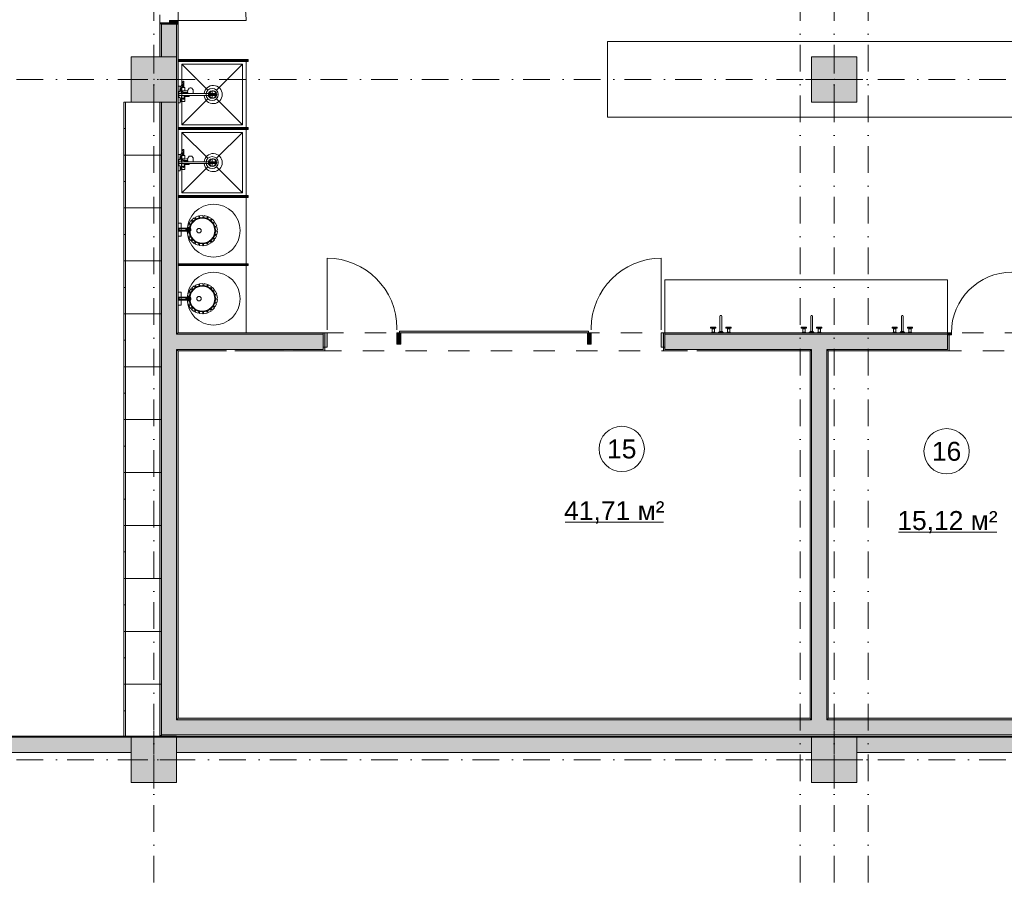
# Model space of a CAD drawing. Header units: millimetres. Extents: x -14761 to 157739, y -22400 to 107990.
# Tile 120 of 256: x 97224 to 110249, y 7408 to 18790. Entities that reach past the tile are written whole.
import ezdxf

# ---------------------------------------------------------------- set-up
doc = ezdxf.new("R2010")
doc.units = ezdxf.units.MM
doc.header["$MEASUREMENT"] = 0
doc.linetypes.add('Штриховая', pattern=[564.444447, 282.222223, -282.222223])
doc.linetypes.add('Штрихпунктирная', pattern=[670.277762, 352.777767, -176.388884, 0, -141.111112])
for name, color, linetype in [('Интерьер - конструкции мебели', 7, 'Continuous'), ('Интерьер - Мебель', 7, 'Continuous'), ('Интерьер - Оборудование', 7, 'Continuous'), ('Интерьер - Сантехника', 7, 'Continuous'), ('Конструктив - ГКЛ', 7, 'Continuous'), ('Конструктив - Колонны', 7, 'Continuous'), ('Конструктив - Навесные Стены', 7, 'Continuous'), ('Конструктив - Стены Блок 200 нов', 7, 'Continuous'), ('Конструктив - Стены Внутр сущ.', 7, 'Continuous'), ('Элемент Модели - Зона', 7, 'Continuous'), ('Элемент Модели - Оси', 7, 'Continuous')]:
    doc.layers.add(name, color=color, linetype=linetype)
doc.styles.add('СГЕНЕРИР_СТИЛЬ_1', font='txt')

msp = doc.modelspace()

# ---------------------------------------------------------------- hatches: boundary and pattern name
at = {"layer": 'Интерьер - Оборудование', "linetype": 'Continuous', "lineweight": 0, "true_color": 0x000000}
for points in [[(99320, 18262), (99320, 18238), (100220, 18238), (100220, 18262)], [(99320, 17362), (99320, 17338), (100220, 17338), (100220, 17362)], [(99320, 16462), (99320, 16438), (100220, 16438), (100220, 16462)], [(99320, 15562), (99320, 15538), (100220, 15538), (100220, 15562)]]:
    msp.add_hatch(color=18, dxfattribs=at).paths.add_polyline_path(points)
at = {"layer": 'Интерьер - Оборудование', "linetype": 'Continuous', "lineweight": 0, "true_color": 0x00007f}
for points in [[(100245, 18263), (100220, 18263), (100220, 18238), (100245, 18238)], [(100245, 17363), (100220, 17363), (100220, 17338), (100245, 17338)], [(100245, 16463), (100220, 16463), (100220, 16438), (100245, 16438)], [(100245, 15563), (100220, 15563), (100220, 15538), (100245, 15538)]]:
    msp.add_hatch(color=176, dxfattribs=at).paths.add_polyline_path(points)
at = {"layer": 'Конструктив - ГКЛ', "linetype": 'Continuous', "lineweight": 0, "true_color": 0x000000}
msp.add_hatch(color=18, dxfattribs=at).paths.add_polyline_path([(81305, 9312), (81305, 9300), (98700, 9300), (98700, 9300), (99300, 9300), (99300, 9312)])
at = {"layer": 'Конструктив - Колонны', "linetype": 'Continuous', "lineweight": 0, "true_color": 0x000000}
for points in [[(98700, 17700), (99300, 17700), (99300, 18300), (98700, 18300)], [(107700, 17700), (108300, 17700), (108300, 18300), (107700, 18300)], [(98700, 8700), (99300, 8700), (99300, 9300), (98700, 9300)], [(107700, 8700), (108300, 8700), (108300, 9300), (107700, 9300)]]:
    msp.add_hatch(color=18, dxfattribs=at).paths.add_polyline_path(points)
at = {"layer": 'Конструктив - Навесные Стены', "linetype": 'Continuous', "lineweight": 0, "true_color": 0x000000}
for points in [[(101290, 14460), (101290, 14650), (101240, 14650), (101240, 14460)], [(102215, 14500), (102265, 14500), (102265, 14650), (102215, 14650)], [(102250, 14670), (102250, 14650), (104750, 14650), (104750, 14670)], [(104735, 14500), (104785, 14500), (104785, 14650), (104735, 14650)], [(105710, 14460), (105760, 14460), (105760, 14650), (105710, 14650)]]:
    msp.add_hatch(color=18, dxfattribs=at).paths.add_polyline_path(points)
at = {"layer": 'Конструктив - Стены Блок 200 нов', "linetype": 'Continuous', "lineweight": 0, "true_color": 0x000000}
for points in [[(99320, 18730), (99320, 18780), (99205, 18780), (99205, 18730)], [(99080, 18750), (99080, 18730), (99100, 18730), (99205, 18730), (99205, 18750)], [(99100, 18730), (99080, 18730), (99080, 18300), (99100, 18300)], [(99205, 18730), (99100, 18730), (99100, 18300), (99300, 18300), (99300, 18730)], [(99300, 14650), (99320, 14650), (99320, 18730), (99300, 18730)], [(99080, 9330), (99100, 9330), (99100, 17695), (99080, 17695)], [(99100, 17700), (99100, 14630), (99300, 14630), (99300, 17700)], [(99100, 14630), (99100, 14430), (99300, 14430), (99300, 14630)], [(99300, 14650), (99300, 14630), (99320, 14630), (99320, 14650)], [(99300, 14630), (99300, 14430), (99320, 14430), (99320, 14630)], [(101240, 14650), (99320, 14650), (99320, 14630), (101240, 14630)], [(99320, 14430), (101240, 14430), (101240, 14630), (99320, 14630)], [(101260, 14410), (101260, 14650), (101240, 14650), (101240, 14430), (101240, 14410)], [(105760, 14410), (105760, 14430), (105760, 14650), (105740, 14650), (105740, 14410)], [(109500, 14650), (105760, 14650), (105760, 14630), (109500, 14630)], [(105760, 14430), (107700, 14430), (107700, 14630), (105760, 14630)], [(107700, 14430), (107900, 14430), (107900, 14630), (107700, 14630)], [(107900, 14430), (109500, 14430), (109500, 14620), (109500, 14630), (107900, 14630)], [(109500, 14620), (109550, 14620), (109550, 14650), (109500, 14650)], [(109520, 14410), (109520, 14620), (109500, 14620), (109500, 14430), (109500, 14410)], [(99100, 14430), (99100, 9530), (99300, 9530), (99300, 14430)], [(99300, 14430), (99300, 14410), (99320, 14410), (99320, 14430)], [(99300, 14410), (99300, 9550), (99320, 9550), (99320, 14410)], [(99960, 14430), (99320, 14430), (99320, 14410), (99960, 14410)], [(100080, 14410), (100720, 14410), (100720, 14430), (100080, 14430)], [(100840, 14430), (100840, 14410), (101240, 14410), (101240, 14430)], [(105760, 14430), (105760, 14410), (106060, 14410), (106060, 14430)], [(106180, 14410), (107680, 14410), (107680, 14430), (106180, 14430)], [(107680, 14410), (107700, 14410), (107700, 14430), (107680, 14430)], [(107680, 14410), (107680, 9550), (107700, 9550), (107700, 14410)], [(107700, 14410), (107900, 14410), (107900, 14430), (107700, 14430)], [(107900, 9550), (107900, 14410), (107700, 14410), (107700, 9550)], [(107900, 14410), (107920, 14410), (107920, 14430), (107900, 14430)], [(107920, 9550), (107920, 14410), (107900, 14410), (107900, 9550)], [(107920, 14430), (107920, 14410), (109500, 14410), (109500, 14430)], [(99300, 9530), (99100, 9330), (99300, 9330)], [(99300, 9530), (99100, 9530), (99100, 9330)], [(99320, 9550), (99300, 9530), (99320, 9530)], [(99320, 9550), (99300, 9550), (99300, 9530)], [(99300, 9530), (99300, 9330), (107700, 9330), (107700, 9530)], [(99320, 9530), (107680, 9530), (107680, 9550), (99320, 9550)], [(107680, 9530), (107700, 9530), (107700, 9550), (107680, 9550)], [(107700, 9530), (107900, 9530), (107900, 9550), (107700, 9550)], [(107700, 9330), (107900, 9330), (107900, 9530), (107700, 9530)], [(107900, 9530), (107920, 9530), (107920, 9550), (107900, 9550)], [(107900, 9330), (111050, 9330), (111050, 9530), (107900, 9530)], [(107920, 9530), (111030, 9530), (111030, 9550), (107920, 9550)], [(99100, 9330), (99080, 9310), (99100, 9310)], [(99100, 9330), (99080, 9330), (99080, 9310)], [(99100, 9330), (99100, 9310), (117339, 9310), (117339, 9330)]]:
    msp.add_hatch(color=18, dxfattribs=at).paths.add_polyline_path(points)
at = {"layer": 'Конструктив - Стены Внутр сущ.', "linetype": 'Continuous', "lineweight": 0, "true_color": 0x000000}
for points in [[(90650, 9300), (90650, 9100), (98700, 9100), (98700, 9300)], [(99300, 9100), (107700, 9100), (107700, 9300), (99300, 9300)], [(108300, 9100), (116700, 9100), (116700, 9300), (108300, 9300)]]:
    msp.add_hatch(color=18, dxfattribs=at).paths.add_polyline_path(points)

# ---------------------------------------------------------------- linework, layer by layer
at = {"layer": 'Интерьер - конструкции мебели', "color": 7, "linetype": 'Continuous', "lineweight": 15, "flags": 128}
for points in [[(105000, 17500), (111000, 17500), (111000, 18500), (105000, 18500)], [(105760, 14650), (109500, 14650), (109500, 15350), (105760, 15350)]]:
    msp.add_lwpolyline(points, close=True, dxfattribs=at)
at = {"layer": 'Интерьер - Мебель', "color": 7, "linetype": 'Continuous', "lineweight": 15}
for p, q in [((98600, 17700), (98625, 17700)), ((98625, 17700), (98625, 17000)), ((98600, 17350), (98625, 17350)), ((98600, 17000), (98625, 17000)), ((98625, 17000), (98625, 16300)), ((98600, 16650), (98625, 16650)), ((98600, 16300), (98625, 16300)), ((98625, 16300), (98625, 15600)), ((98600, 15950), (98625, 15950)), ((98600, 15600), (98625, 15600)), ((98625, 15600), (98625, 14900)), ((98600, 15250), (98625, 15250)), ((98600, 14900), (98625, 14900)), ((98625, 14900), (98625, 14200)), ((98600, 14550), (98625, 14550)), ((98600, 14200), (98625, 14200)), ((98625, 14200), (98625, 13500)), ((98600, 13850), (98625, 13850)), ((98600, 13500), (98625, 13500)), ((98625, 13500), (98625, 12800)), ((98600, 13150), (98625, 13150)), ((98600, 12800), (98625, 12800)), ((98625, 12800), (98625, 12100)), ((98600, 12450), (98625, 12450)), ((98600, 12100), (98625, 12100)), ((98625, 12100), (98625, 11400)), ((98600, 11750), (98625, 11750)), ((98600, 11400), (98625, 11400)), ((98625, 11400), (98625, 10700)), ((98600, 11050), (98625, 11050)), ((98600, 10700), (98625, 10700)), ((98625, 10700), (98625, 10000)), ((98600, 10350), (98625, 10350)), ((98600, 10000), (98625, 10000)), ((98625, 10000), (98625, 9300)), ((98600, 9650), (98625, 9650))]:
    msp.add_line(p, q, dxfattribs=at)
at = {"layer": 'Интерьер - Мебель', "color": 7, "linetype": 'Continuous', "lineweight": 15, "flags": 128}
for points in [[(98600, 17700), (98600, 17000), (99100, 17000), (99100, 17700)], [(98600, 17000), (98600, 16300), (99100, 16300), (99100, 17000)], [(98600, 16300), (98600, 15600), (99100, 15600), (99100, 16300)], [(98600, 15600), (98600, 14900), (99100, 14900), (99100, 15600)], [(98600, 14900), (98600, 14200), (99100, 14200), (99100, 14900)], [(98600, 14200), (98600, 13500), (99100, 13500), (99100, 14200)], [(98600, 13500), (98600, 12800), (99100, 12800), (99100, 13500)], [(98600, 12800), (98600, 12100), (99100, 12100), (99100, 12800)], [(98600, 12100), (98600, 11400), (99100, 11400), (99100, 12100)], [(98600, 11400), (98600, 10700), (99100, 10700), (99100, 11400)], [(98600, 10700), (98600, 10000), (99100, 10000), (99100, 10700)], [(98600, 10000), (98600, 9300), (99100, 9300), (99100, 10000)]]:
    msp.add_lwpolyline(points, close=True, dxfattribs=at)
at = {"layer": 'Интерьер - Оборудование', "color": 7, "linetype": 'Continuous', "lineweight": 15}
for p, q in [((100220, 18263), (99320, 18263)), ((99320, 18263), (99320, 18262)), ((100220, 18238), (99320, 18238)), ((99320, 18238), (99320, 18238)), ((100220, 18262), (100220, 18263)), ((100220, 18238), (100220, 18238)), ((99345, 17881), (99341, 17862)), ((99341, 17862), (99341, 17857)), ((99341, 17857), (99341, 17856)), ((99341, 17856), (99343, 17843)), ((99349, 17893), (99345, 17881)), ((99345, 17882), (99345, 17882)), ((99346, 17884), (99346, 17893)), ((99358, 17878), (99354, 17858)), ((99354, 17858), (99354, 17857)), ((99355, 17866), (99360, 17866)), ((99362, 17889), (99358, 17878)), ((99360, 17866), (99360, 17884)), ((99360, 17884), (99360, 17884)), ((99360, 17884), (99360, 17884)), ((99360, 17861), (99360, 17866)), ((99368, 17889), (99368, 17861)), ((99400, 17850), (99368, 17850)), ((99372, 17850), (99369, 17850)), ((99375, 17850), (99372, 17850)), ((99378, 17850), (99375, 17850)), ((99381, 17844), (99382, 17845)), ((99382, 17845), (99384, 17846)), ((99392, 17953), (99383, 17935)), ((99383, 17893), (99396, 17893)), ((99384, 17846), (99385, 17847)), ((99385, 17847), (99387, 17847)), ((99408, 17847), (99387, 17847)), ((99396, 17967), (99392, 17953)), ((99396, 17967), (99396, 17969)), ((99400, 17850), (99400, 17847)), ((99447, 17846), (99446, 17837)), ((99447, 17848), (99447, 17846)), ((99328, 17788), (99328, 17812)), ((99343, 17843), (99343, 17842)), ((99343, 17842), (99343, 17841)), ((99346, 17707), (99346, 17743)), ((99346, 17734), (99360, 17734)), ((99346, 17716), (99360, 17716)), ((99360, 17711), (99360, 17739)), ((99364, 17845), (99364, 17831)), ((99517, 17812), (99364, 17812)), ((99364, 17788), (99465, 17788)), ((99368, 17750), (99400, 17750)), ((99368, 17711), (99368, 17739)), ((99380, 17840), (99379, 17837)), ((99379, 17837), (99380, 17834)), ((99381, 17842), (99380, 17840)), ((99380, 17840), (99381, 17842)), ((99380, 17834), (99380, 17840)), ((99380, 17834), (99381, 17832)), ((99381, 17832), (99380, 17834)), ((99381, 17842), (99381, 17844)), ((99381, 17842), (99381, 17842)), ((99381, 17842), (99381, 17842)), ((99381, 17832), (99381, 17832)), ((99381, 17831), (99381, 17832)), ((99381, 17832), (99381, 17832)), ((99382, 17829), (99381, 17831)), ((99384, 17828), (99382, 17829)), ((99385, 17827), (99384, 17828)), ((99387, 17827), (99385, 17827)), ((99429, 17827), (99387, 17827)), ((99400, 17827), (99400, 17812)), ((99400, 17750), (99400, 17788)), ((99408, 17827), (99408, 17812)), ((99408, 17825), (99448, 17825)), ((99408, 17775), (99408, 17788)), ((99423, 17825), (99423, 17812)), ((99423, 17775), (99423, 17788)), ((99447, 17826), (99429, 17827)), ((99446, 17837), (99447, 17828)), ((99447, 17828), (99449, 17819)), ((99448, 17812), (99448, 17812)), ((99449, 17819), (99450, 17814)), ((99450, 17814), (99451, 17812)), ((99462, 17812), (99462, 17812)), ((99664, 17812), (99805, 17812)), ((99664, 17788), (99805, 17788)), ((99805, 17788), (99805, 17812)), ((100220, 17363), (99320, 17363)), ((99320, 17363), (99320, 17362)), ((100220, 17338), (99320, 17338)), ((99320, 17338), (99320, 17338)), ((100220, 17362), (100220, 17363)), ((100220, 17338), (100220, 17338)), ((99396, 17067), (99392, 17053)), ((99396, 17067), (99396, 17069)), ((99345, 16981), (99341, 16962)), ((99341, 16962), (99341, 16957)), ((99341, 16957), (99341, 16956)), ((99341, 16956), (99343, 16943)), ((99343, 16943), (99343, 16942)), ((99343, 16942), (99343, 16941)), ((99349, 16993), (99345, 16981)), ((99345, 16982), (99345, 16982)), ((99346, 16984), (99346, 16993)), ((99358, 16978), (99354, 16958)), ((99354, 16958), (99354, 16957)), ((99355, 16966), (99360, 16966)), ((99362, 16989), (99358, 16978)), ((99360, 16966), (99360, 16984)), ((99360, 16984), (99360, 16984)), ((99360, 16984), (99360, 16984)), ((99360, 16961), (99360, 16966)), ((99364, 16945), (99364, 16931)), ((99368, 16989), (99368, 16961)), ((99400, 16950), (99368, 16950)), ((99372, 16950), (99369, 16950)), ((99375, 16950), (99372, 16950)), ((99378, 16950), (99375, 16950)), ((99380, 16940), (99379, 16937)), ((99379, 16937), (99380, 16934)), ((99381, 16942), (99380, 16940)), ((99380, 16940), (99381, 16942)), ((99380, 16934), (99380, 16940)), ((99380, 16934), (99381, 16932)), ((99381, 16932), (99380, 16934)), ((99381, 16944), (99382, 16945)), ((99381, 16942), (99381, 16944)), ((99381, 16942), (99381, 16942)), ((99381, 16942), (99381, 16942)), ((99382, 16945), (99384, 16946)), ((99392, 17053), (99383, 17035)), ((99383, 16993), (99396, 16993)), ((99384, 16946), (99385, 16947)), ((99385, 16947), (99387, 16947)), ((99408, 16947), (99387, 16947)), ((99400, 16950), (99400, 16947)), ((99447, 16946), (99446, 16937)), ((99446, 16937), (99447, 16928)), ((99447, 16948), (99447, 16946)), ((99328, 16888), (99328, 16912)), ((99346, 16807), (99346, 16843)), ((99346, 16834), (99360, 16834)), ((99346, 16816), (99360, 16816)), ((99360, 16811), (99360, 16839)), ((99517, 16912), (99364, 16912)), ((99364, 16888), (99465, 16888)), ((99368, 16850), (99400, 16850)), ((99368, 16811), (99368, 16839)), ((99381, 16932), (99381, 16932)), ((99381, 16931), (99381, 16932)), ((99381, 16932), (99381, 16932)), ((99382, 16929), (99381, 16931)), ((99384, 16928), (99382, 16929)), ((99385, 16927), (99384, 16928)), ((99387, 16927), (99385, 16927)), ((99429, 16927), (99387, 16927)), ((99400, 16927), (99400, 16912)), ((99400, 16850), (99400, 16888)), ((99408, 16927), (99408, 16912)), ((99408, 16925), (99448, 16925)), ((99408, 16875), (99408, 16888)), ((99423, 16925), (99423, 16912)), ((99423, 16875), (99423, 16888)), ((99447, 16926), (99429, 16927)), ((99447, 16928), (99449, 16919)), ((99448, 16912), (99448, 16912)), ((99449, 16919), (99450, 16914)), ((99450, 16914), (99451, 16912)), ((99462, 16912), (99462, 16912)), ((99664, 16912), (99805, 16912)), ((99664, 16888), (99805, 16888)), ((99805, 16888), (99805, 16912)), ((100220, 16463), (99320, 16463)), ((99320, 16463), (99320, 16462)), ((100220, 16438), (99320, 16438)), ((99320, 16438), (99320, 16438)), ((100220, 16462), (100220, 16463)), ((100220, 16438), (100220, 16438)), ((99334, 16003), (99334, 16023)), ((99423, 16005), (99423, 16022)), ((99430, 16022), (99427, 16023)), ((99432, 16020), (99430, 16022)), ((99432, 16023), (99438, 16023)), ((99441, 16027), (99437, 16027)), ((99441, 16022), (99438, 16023)), ((99444, 16024), (99441, 16027)), ((99443, 16020), (99441, 16022)), ((99447, 16019), (99444, 16024)), ((99445, 16029), (99459, 16033)), ((99427, 16003), (99430, 16004)), ((99430, 16004), (99432, 16006)), ((99434, 16017), (99432, 16020)), ((99432, 16006), (99434, 16009)), ((99432, 16003), (99438, 16003)), ((99435, 16013), (99434, 16017)), ((99434, 16009), (99435, 16013)), ((99437, 15999), (99441, 16000)), ((99438, 16003), (99441, 16004)), ((99441, 16004), (99443, 16006)), ((99441, 16000), (99444, 16002)), ((99444, 16017), (99443, 16020)), ((99443, 16006), (99444, 16009)), ((99445, 16013), (99444, 16017)), ((99444, 16009), (99445, 16013)), ((99444, 16002), (99447, 16007)), ((99445, 15997), (99459, 15993)), ((99447, 16013), (99447, 16019)), ((99447, 16007), (99447, 16013)), ((100220, 15563), (99320, 15563)), ((99320, 15563), (99320, 15562)), ((100220, 15538), (99320, 15538)), ((99320, 15538), (99320, 15538)), ((100220, 15562), (100220, 15563)), ((100220, 15538), (100220, 15538)), ((99334, 15090), (99334, 15110)), ((99430, 15109), (99427, 15110)), ((99432, 15107), (99430, 15109)), ((99432, 15110), (99438, 15110)), ((99441, 15114), (99437, 15114)), ((99441, 15109), (99438, 15110)), ((99444, 15111), (99441, 15114)), ((99443, 15107), (99441, 15109)), ((99447, 15106), (99444, 15111)), ((99445, 15116), (99459, 15120)), ((99423, 15092), (99423, 15109)), ((99427, 15090), (99430, 15091)), ((99430, 15091), (99432, 15093)), ((99434, 15104), (99432, 15107)), ((99432, 15093), (99434, 15096)), ((99432, 15090), (99438, 15090)), ((99435, 15100), (99434, 15104)), ((99434, 15096), (99435, 15100)), ((99437, 15086), (99441, 15087)), ((99438, 15090), (99441, 15091)), ((99441, 15091), (99443, 15093)), ((99441, 15087), (99444, 15089)), ((99444, 15104), (99443, 15107)), ((99443, 15093), (99444, 15096)), ((99445, 15100), (99444, 15104)), ((99444, 15096), (99445, 15100)), ((99444, 15089), (99447, 15094)), ((99445, 15084), (99459, 15080)), ((99447, 15100), (99447, 15106)), ((99447, 15094), (99447, 15100)), ((106416, 14654), (106381, 14654)), ((106384, 14657), (106414, 14657)), ((106392, 14711), (106394, 14713)), ((106392, 14700), (106405, 14700)), ((106405, 14711), (106403, 14713)), ((106584, 14654), (106619, 14654)), ((106617, 14657), (106587, 14657)), ((106595, 14711), (106597, 14713)), ((106608, 14700), (106595, 14700)), ((106608, 14711), (106606, 14713)), ((107616, 14654), (107581, 14654)), ((107584, 14657), (107614, 14657)), ((107592, 14711), (107594, 14713)), ((107592, 14700), (107605, 14700)), ((107605, 14711), (107603, 14713)), ((107784, 14654), (107819, 14654)), ((107817, 14657), (107787, 14657)), ((107795, 14711), (107797, 14713)), ((107808, 14700), (107795, 14700)), ((107808, 14711), (107806, 14713)), ((108816, 14654), (108781, 14654)), ((108784, 14657), (108814, 14657)), ((108792, 14711), (108794, 14713)), ((108792, 14700), (108805, 14700)), ((108805, 14711), (108803, 14713)), ((108984, 14654), (109019, 14654)), ((109017, 14657), (108987, 14657)), ((108995, 14711), (108997, 14713)), ((109008, 14700), (108995, 14700)), ((109008, 14711), (109006, 14713))]:
    msp.add_line(p, q, dxfattribs=at)
at = {"layer": 'Интерьер - Оборудование', "color": 7, "linetype": 'Continuous', "lineweight": 15, "flags": 128}
for points in [[(99320, 18262), (99320, 18238), (100220, 18238), (100220, 18262)], [(100245, 18263), (100220, 18263), (100220, 18238), (100245, 18238)], [(99364, 17850), (99364, 17845), (99355, 17848), (99354, 17857), (99354, 17857), (99360, 17857), (99360, 17861), (99368, 17861), (99368, 17850)], [(99368, 17889), (99362, 17889), (99368, 17907), (99383, 17933), (99383, 17935), (99383, 17893), (99368, 17893)], [(99320, 17362), (99320, 17338), (100220, 17338), (100220, 17362)], [(100245, 17363), (100220, 17363), (100220, 17338), (100245, 17338)], [(99364, 16950), (99364, 16945), (99355, 16948), (99354, 16957), (99354, 16957), (99360, 16957), (99360, 16961), (99368, 16961), (99368, 16950)], [(99368, 16989), (99362, 16989), (99368, 17007), (99383, 17033), (99383, 17035), (99383, 16993), (99368, 16993)], [(99320, 16462), (99320, 16438), (100220, 16438), (100220, 16462)], [(100245, 16463), (100220, 16463), (100220, 16438), (100245, 16438)], [(99534, 16170), (99550, 16150), (99516, 16123), (99500, 16144)], [(99589, 16194), (99598, 16170), (99558, 16154), (99549, 16179)], [(99648, 16200), (99650, 16174), (99607, 16171), (99605, 16198)], [(99707, 16189), (99701, 16164), (99659, 16174), (99665, 16199)], [(99760, 16161), (99747, 16138), (99709, 16160), (99723, 16183)], [(99360, 15928), (99360, 16098), (99320, 16098), (99320, 15928)], [(99320, 16037), (99320, 15989), (99334, 16003), (99423, 16003), (99423, 16005), (99424, 16004), (99426, 16003), (99427, 16003), (99432, 16003), (99434, 16001), (99435, 16000), (99437, 15999), (99445, 15997), (99447, 15993), (99450, 15989), (99453, 15986), (99457, 15984), (99459, 15983), (99461, 15983), (99469, 15983), (99473, 15985), (99477, 15988), (99480, 15991), (99482, 15994), (99484, 15997), (99485, 15999), (99487, 16002), (99488, 16006), (99488, 16009), (99488, 16011), (99488, 16013), (99488, 16016), (99488, 16018), (99487, 16021), (99486, 16024), (99485, 16027), (99484, 16029), (99482, 16032), (99480, 16035), (99477, 16038), (99474, 16040), (99471, 16042), (99469, 16043), (99461, 16043), (99460, 16043), (99458, 16042), (99455, 16041), (99453, 16040), (99451, 16038), (99449, 16036), (99447, 16033), (99446, 16031), (99445, 16029), (99437, 16027), (99436, 16027), (99435, 16026), (99434, 16026), (99434, 16025), (99433, 16024), (99433, 16024), (99432, 16023), (99427, 16023), (99426, 16023), (99425, 16023), (99425, 16023), (99424, 16022), (99423, 16022), (99423, 16022), (99423, 16023), (99334, 16023)], [(99460, 15993), (99460, 16033), (99325, 16033), (99325, 15993)], [(99441, 16023), (99467, 16023), (99467, 15980), (99440, 15980)], [(99457, 16081), (99481, 16073), (99468, 16032), (99443, 16040)], [(99489, 16132), (99510, 16117), (99485, 16081), (99464, 16096)], [(99802, 16118), (99783, 16101), (99753, 16133), (99773, 16150)], [(99830, 16065), (99806, 16054), (99787, 16093), (99811, 16105)], [(99840, 16007), (99815, 16003), (99808, 16046), (99834, 16050)], [(99443, 15964), (99468, 15971), (99480, 15930), (99455, 15922)], [(99462, 15907), (99484, 15922), (99508, 15886), (99486, 15871)], [(99770, 15847), (99751, 15865), (99781, 15897), (99800, 15879)], [(99809, 15893), (99786, 15904), (99805, 15943), (99828, 15931)], [(99833, 15947), (99808, 15951), (99814, 15994), (99840, 15990)], [(99498, 15859), (99514, 15879), (99548, 15852), (99531, 15832)], [(99545, 15823), (99555, 15847), (99595, 15831), (99586, 15807)], [(99602, 15803), (99604, 15829), (99647, 15826), (99645, 15800)], [(99662, 15801), (99656, 15826), (99698, 15836), (99704, 15810)], [(99719, 15816), (99707, 15838), (99744, 15860), (99757, 15837)], [(99320, 15562), (99320, 15538), (100220, 15538), (100220, 15562)], [(100245, 15563), (100220, 15563), (100220, 15538), (100245, 15538)], [(99534, 15270), (99550, 15250), (99516, 15223), (99500, 15244)], [(99589, 15294), (99598, 15270), (99558, 15254), (99549, 15279)], [(99648, 15300), (99650, 15274), (99607, 15271), (99605, 15298)], [(99707, 15289), (99701, 15264), (99659, 15274), (99665, 15299)], [(99760, 15261), (99747, 15238), (99709, 15260), (99723, 15283)], [(99802, 15218), (99783, 15201), (99753, 15233), (99773, 15250)], [(99360, 15015), (99360, 15185), (99320, 15185), (99320, 15015)], [(99320, 15124), (99320, 15076), (99334, 15090), (99423, 15090), (99423, 15092), (99424, 15091), (99426, 15090), (99427, 15090), (99432, 15090), (99434, 15088), (99435, 15087), (99437, 15086), (99445, 15084), (99447, 15080), (99450, 15076), (99453, 15073), (99457, 15071), (99459, 15070), (99461, 15070), (99469, 15070), (99473, 15072), (99477, 15075), (99480, 15078), (99482, 15081), (99484, 15084), (99485, 15086), (99487, 15089), (99488, 15093), (99488, 15096), (99488, 15098), (99488, 15100), (99488, 15103), (99488, 15105), (99487, 15108), (99486, 15111), (99485, 15114), (99484, 15116), (99482, 15119), (99480, 15122), (99477, 15125), (99474, 15127), (99471, 15129), (99469, 15130), (99461, 15130), (99460, 15130), (99458, 15129), (99455, 15128), (99453, 15127), (99451, 15125), (99449, 15123), (99447, 15120), (99446, 15118), (99445, 15116), (99437, 15114), (99436, 15113), (99435, 15113), (99434, 15113), (99434, 15112), (99433, 15111), (99433, 15111), (99432, 15110), (99427, 15110), (99426, 15110), (99425, 15110), (99425, 15110), (99424, 15109), (99423, 15109), (99423, 15109), (99423, 15110), (99334, 15110)], [(99460, 15080), (99460, 15120), (99325, 15120), (99325, 15080)], [(99441, 15123), (99467, 15123), (99467, 15080), (99440, 15080)], [(99457, 15181), (99481, 15173), (99468, 15132), (99443, 15140)], [(99489, 15232), (99510, 15217), (99485, 15181), (99464, 15196)], [(99830, 15165), (99806, 15154), (99787, 15193), (99811, 15205)], [(99840, 15107), (99815, 15103), (99808, 15146), (99834, 15150)], [(99443, 15064), (99468, 15071), (99480, 15030), (99455, 15022)], [(99462, 15007), (99484, 15022), (99508, 14986), (99486, 14971)], [(99498, 14959), (99514, 14979), (99548, 14952), (99531, 14932)], [(99770, 14947), (99751, 14965), (99781, 14997), (99800, 14979)], [(99809, 14993), (99786, 15004), (99805, 15043), (99828, 15031)], [(99833, 15047), (99808, 15051), (99814, 15094), (99840, 15090)], [(99545, 14923), (99555, 14947), (99595, 14931), (99586, 14907)], [(99602, 14903), (99604, 14929), (99647, 14926), (99645, 14900)], [(99662, 14901), (99656, 14926), (99698, 14936), (99704, 14910)], [(99719, 14916), (99707, 14938), (99744, 14960), (99757, 14937)], [(106414, 14700), (106414, 14657), (106416, 14657), (106416, 14654), (106424, 14654), (106424, 14650), (106374, 14650), (106374, 14654), (106381, 14654), (106381, 14657), (106384, 14657), (106384, 14700), (106392, 14700), (106392, 14711), (106364, 14711), (106364, 14724), (106434, 14724), (106434, 14711), (106405, 14711), (106405, 14700)], [(106587, 14700), (106587, 14657), (106584, 14657), (106584, 14654), (106577, 14654), (106577, 14650), (106627, 14650), (106627, 14654), (106619, 14654), (106619, 14657), (106617, 14657), (106617, 14700), (106608, 14700), (106608, 14711), (106637, 14711), (106637, 14724), (106567, 14724), (106567, 14711), (106595, 14711), (106595, 14700)], [(107614, 14700), (107614, 14657), (107616, 14657), (107616, 14654), (107624, 14654), (107624, 14650), (107574, 14650), (107574, 14654), (107581, 14654), (107581, 14657), (107584, 14657), (107584, 14700), (107592, 14700), (107592, 14711), (107564, 14711), (107564, 14724), (107634, 14724), (107634, 14711), (107605, 14711), (107605, 14700)], [(107787, 14700), (107787, 14657), (107784, 14657), (107784, 14654), (107777, 14654), (107777, 14650), (107827, 14650), (107827, 14654), (107819, 14654), (107819, 14657), (107817, 14657), (107817, 14700), (107808, 14700), (107808, 14711), (107837, 14711), (107837, 14724), (107767, 14724), (107767, 14711), (107795, 14711), (107795, 14700)], [(108814, 14700), (108814, 14657), (108816, 14657), (108816, 14654), (108824, 14654), (108824, 14650), (108774, 14650), (108774, 14654), (108781, 14654), (108781, 14657), (108784, 14657), (108784, 14700), (108792, 14700), (108792, 14711), (108764, 14711), (108764, 14724), (108834, 14724), (108834, 14711), (108805, 14711), (108805, 14700)], [(108987, 14700), (108987, 14657), (108984, 14657), (108984, 14654), (108977, 14654), (108977, 14650), (109027, 14650), (109027, 14654), (109019, 14654), (109019, 14657), (109017, 14657), (109017, 14700), (109008, 14700), (109008, 14711), (109037, 14711), (109037, 14724), (108967, 14724), (108967, 14711), (108995, 14711), (108995, 14700)], [(106530, 14657), (106470, 14657), (106470, 14650), (106530, 14650)], [(106520, 14664), (106480, 14664), (106480, 14657), (106520, 14657)], [(107730, 14657), (107670, 14657), (107670, 14650), (107730, 14650)], [(107720, 14664), (107680, 14664), (107680, 14657), (107720, 14657)], [(108930, 14657), (108870, 14657), (108870, 14650), (108930, 14650)], [(108920, 14664), (108880, 14664), (108880, 14657), (108920, 14657)]]:
    msp.add_lwpolyline(points, close=True, dxfattribs=at)
for points in [[(99664, 17788, 19.949874), (99664, 17812), (99517, 17812), (99520, 17824), (99521, 17837), (99520, 17850), (99517, 17862), (99512, 17872), (99507, 17880), (99500, 17885), (99492, 17887), (99482, 17887), (99478, 17887), (99471, 17885), (99468, 17883), (99462, 17879), (99460, 17877), (99454, 17869), (99450, 17860), (99449, 17855), (99447, 17848), (99429, 17848), (99408, 17847), (99408, 17893), (99396, 17893), (99396, 17969, 0.853753), (99384, 17971), (99380, 17958), (99371, 17939), (99356, 17912), (99349, 17893), (99346, 17893), (99346, 17909), (99320, 17909), (99320, 17841), (99343, 17841), (99343, 17840), (99344, 17839), (99345, 17839), (99346, 17838), (99364, 17831), (99364, 17812), (99328, 17812), (99328, 17840), (99320, 17840), (99320, 17760), (99328, 17760), (99328, 17788), (99364, 17788), (99364, 17750), (99368, 17750), (99368, 17739), (99360, 17739), (99360, 17743), (99346, 17743), (99346, 17759), (99320, 17759), (99320, 17691), (99346, 17691), (99346, 17707), (99360, 17707), (99360, 17711), (99368, 17711), (99368, 17707), (99408, 17707), (99408, 17775), (99465, 17775), (99465, 17776), (99465, 17777), (99465, 17780), (99465, 17783), (99465, 17787), (99465, 17788)], [(99664, 16888, 19.949874), (99664, 16912), (99517, 16912), (99520, 16924), (99521, 16937), (99520, 16950), (99517, 16962), (99512, 16972), (99507, 16980), (99500, 16985), (99492, 16987), (99482, 16987), (99478, 16987), (99471, 16985), (99468, 16983), (99462, 16979), (99460, 16977), (99454, 16969), (99450, 16960), (99449, 16955), (99447, 16948), (99429, 16948), (99408, 16947), (99408, 16993), (99396, 16993), (99396, 17069, 0.853753), (99384, 17071), (99380, 17058), (99371, 17039), (99356, 17012), (99349, 16993), (99346, 16993), (99346, 17009), (99320, 17009), (99320, 16941), (99343, 16941), (99343, 16940), (99344, 16939), (99345, 16939), (99346, 16938), (99364, 16931), (99364, 16912), (99328, 16912), (99328, 16940), (99320, 16940), (99320, 16860), (99328, 16860), (99328, 16888), (99364, 16888), (99364, 16850), (99368, 16850), (99368, 16839), (99360, 16839), (99360, 16843), (99346, 16843), (99346, 16859), (99320, 16859), (99320, 16791), (99346, 16791), (99346, 16807), (99360, 16807), (99360, 16811), (99368, 16811), (99368, 16807), (99408, 16807), (99408, 16875), (99465, 16875), (99465, 16876), (99465, 16877), (99465, 16880), (99465, 16883), (99465, 16887), (99465, 16888)], [(99467, 16000, -1), (99813, 16000, -1)], [(99467, 15100, -1), (99813, 15100, -1)], [(106488, 14664), (106512, 14664), (106512, 14869, 0.759247), (106488, 14869)], [(107688, 14664), (107712, 14664), (107712, 14869, 0.759247), (107688, 14869)], [(108888, 14664), (108912, 14664), (108912, 14869, 0.759247), (108888, 14869)]]:
    msp.add_lwpolyline(points, format="xyb", close=True, dxfattribs=at)
at = {"layer": 'Интерьер - Оборудование', "color": 7, "linetype": 'Continuous', "lineweight": 15}
for centre, radius in [((99640, 16000), 166), ((99640, 15100), 166), ((106399, 14718), 6.5), ((106602, 14718), 6.5), ((107599, 14718), 6.5), ((107802, 14718), 6.5), ((108799, 14718), 6.5), ((109002, 14718), 6.5)]:
    msp.add_circle(centre, radius, dxfattribs=at)
for centre, radius, start, end in [((99783, 17800), 50, 193.8865, 166.1135), ((99390, 17746), 9, 150, 30), ((99783, 16900), 50, 193.8865, 166.1135), ((99390, 16846), 9, 150, 30)]:
    msp.add_arc(centre, radius, start, end, dxfattribs=at)
at = {"layer": 'Интерьер - Сантехника', "color": 7, "linetype": 'Continuous', "lineweight": 15}
for p, q in [((100170, 18200), (99370, 18200)), ((99370, 18200), (99370, 17400)), ((99370, 18200), (99713, 17857)), ((100170, 18200), (99827, 17857)), ((100170, 17400), (100170, 18200)), ((99770, 17750), (99770, 17850)), ((99370, 17400), (99713, 17743)), ((99820, 17800), (99720, 17800)), ((100170, 17400), (99827, 17743)), ((99370, 17400), (100170, 17400)), ((100170, 17300), (99370, 17300)), ((99370, 17300), (99370, 16500)), ((99370, 17300), (99713, 16957)), ((100170, 17300), (99827, 16957)), ((100170, 16500), (100170, 17300)), ((99770, 16850), (99770, 16950)), ((99370, 16500), (99713, 16843)), ((99820, 16900), (99720, 16900)), ((100170, 16500), (99827, 16843)), ((99320, 15550), (99320, 16450)), ((100220, 16450), (99320, 16450)), ((99370, 16500), (100170, 16500)), ((100220, 15550), (100220, 16450)), ((100220, 15550), (99320, 15550)), ((99320, 14650), (99320, 15550)), ((100220, 15550), (99320, 15550)), ((100220, 14650), (100220, 15550)), ((100220, 14650), (99320, 14650))]:
    msp.add_line(p, q, dxfattribs=at)
at = {"layer": 'Интерьер - Сантехника', "color": 7, "linetype": 'Continuous', "lineweight": 15, "flags": 128}
for points in [[(100220, 17350), (100220, 18250), (99320, 18250), (99320, 17350)], [(100220, 16450), (100220, 17350), (99320, 17350), (99320, 16450)]]:
    msp.add_lwpolyline(points, close=True, dxfattribs=at)
at = {"layer": 'Интерьер - Сантехника', "color": 7, "linetype": 'Continuous', "lineweight": 15}
for centre, radius in [((99770, 17800), 80), ((99770, 17800), 50), ((99770, 16900), 80), ((99770, 16900), 50), ((99790, 16000), 350), ((99597, 16000), 30), ((99790, 15100), 350), ((99597, 15100), 30)]:
    msp.add_circle(centre, radius, dxfattribs=at)
at = {"layer": 'Конструктив - ГКЛ', "color": 251, "linetype": 'Continuous', "lineweight": 20, "true_color": 0x575757, "flags": 128}
for points in [[(99300, 9312), (81305, 9312)], [(81305, 9300), (98700, 9300)]]:
    msp.add_lwpolyline(points, dxfattribs=at)
at = {"layer": 'Конструктив - ГКЛ', "color": 251, "linetype": 'Continuous', "lineweight": 5, "true_color": 0x575757, "flags": 128}
msp.add_lwpolyline([(99300, 9300), (99300, 9312)], dxfattribs=at)
at = {"layer": 'Конструктив - Колонны', "color": 251, "linetype": 'Continuous', "lineweight": 5, "true_color": 0x575757}
for p, q in [((99000, 18080), (99000, 18380)), ((108000, 18080), (108000, 18380)), ((98920, 18000), (98620, 18000)), ((99080, 18000), (99380, 18000)), ((107920, 18000), (107620, 18000)), ((108080, 18000), (108380, 18000)), ((99000, 17920), (99000, 17620)), ((108000, 17920), (108000, 17620)), ((99000, 9080), (99000, 9380)), ((108000, 9080), (108000, 9380)), ((98920, 9000), (98620, 9000)), ((99080, 9000), (99380, 9000)), ((107920, 9000), (107620, 9000)), ((108080, 9000), (108380, 9000)), ((99000, 8920), (99000, 8620)), ((108000, 8920), (108000, 8620))]:
    msp.add_line(p, q, dxfattribs=at)
at = {"layer": 'Конструктив - Колонны', "color": 251, "linetype": 'Continuous', "lineweight": 15, "true_color": 0x575757, "flags": 128}
for points in [[(98700, 17700), (99300, 17700), (99300, 18300), (98700, 18300)], [(107700, 17700), (108300, 17700), (108300, 18300), (107700, 18300)], [(98700, 8700), (99300, 8700), (99300, 9300), (98700, 9300)], [(107700, 8700), (108300, 8700), (108300, 9300), (107700, 9300)]]:
    msp.add_lwpolyline(points, close=True, dxfattribs=at)
at = {"layer": 'Конструктив - Колонны', "color": 251, "linetype": 'Continuous', "lineweight": 5, "true_color": 0x575757}
for p in [(99000, 18000), (108000, 18000), (99000, 9000), (108000, 9000)]:
    msp.add_point(p, dxfattribs=at)
at = {"layer": 'Конструктив - Навесные Стены', "color": 7, "linetype": 'Continuous', "lineweight": 15}
for p, q in [((101290, 14710), (101290, 15635)), ((105710, 14710), (105710, 15635)), ((101290, 14650), (101240, 14650)), ((101240, 14650), (101240, 14460)), ((101290, 14710), (101290, 14690)), ((101290, 14690), (101290, 14710)), ((101290, 14650), (101290, 14460)), ((102215, 14710), (102215, 14690)), ((102215, 14690), (102215, 14710)), ((102215, 14650), (102215, 14500)), ((102265, 14650), (102215, 14650)), ((102265, 14650), (102265, 14500)), ((104735, 14650), (104735, 14500)), ((104785, 14650), (104735, 14650)), ((104785, 14710), (104785, 14690)), ((104785, 14690), (104785, 14710)), ((104785, 14650), (104785, 14500)), ((105710, 14710), (105710, 14690)), ((105710, 14690), (105710, 14710)), ((105710, 14650), (105710, 14460)), ((105760, 14650), (105710, 14650)), ((105760, 14650), (105760, 14460)), ((101290, 14460), (101240, 14460)), ((102265, 14500), (102215, 14500)), ((104785, 14500), (104735, 14500)), ((105760, 14460), (105710, 14460))]:
    msp.add_line(p, q, dxfattribs=at)
at = {"layer": 'Конструктив - Навесные Стены', "color": 7, "linetype": 'Continuous', "lineweight": 15, "flags": 128}
msp.add_lwpolyline([(102250, 14670), (102250, 14650), (104750, 14650), (104750, 14670)], close=True, dxfattribs=at)
at = {"layer": 'Конструктив - Навесные Стены', "color": 7, "linetype": 'Continuous', "lineweight": 15}
for centre, start, end in [((101290, 14710), 0, 90), ((105710, 14710), 90, 180)]:
    msp.add_arc(centre, 925, start, end, dxfattribs=at)
at = {"layer": 'Конструктив - Стены Блок 200 нов', "color": 251, "linetype": 'Continuous', "lineweight": 5, "true_color": 0x575757}
for p, q in [((99320, 18780), (99205, 18780)), ((99205, 18780), (99205, 18730)), ((99320, 18730), (99320, 18780)), ((99320, 18780), (100220, 18780)), ((99205, 18730), (99320, 18730)), ((109550, 14650), (109500, 14650)), ((109500, 14650), (109500, 14620)), ((109500, 14620), (109550, 14620)), ((109550, 14620), (109550, 14650))]:
    msp.add_line(p, q, dxfattribs=at)
at = {"layer": 'Конструктив - Стены Блок 200 нов', "color": 251, "linetype": 'Continuous', "lineweight": 20, "true_color": 0x575757}
for p, q in [((99205, 18750), (99080, 18750)), ((99080, 18730), (99080, 18750)), ((99080, 18730), (99080, 18750)), ((99205, 18750), (99080, 18750)), ((99100, 18730), (99100, 18300)), ((99100, 18730), (99205, 18730)), ((99205, 18730), (99205, 18750)), ((99300, 18730), (99205, 18730)), ((99300, 18730), (99205, 18730)), ((99300, 18730), (99205, 18730)), ((99300, 18300), (99300, 18730)), ((99320, 18730), (99300, 18730)), ((99320, 18730), (99300, 18730)), ((99320, 18730), (99300, 18730)), ((99100, 17695), (99100, 17700)), ((99100, 17695), (99100, 14630)), ((99300, 14630), (99300, 17700)), ((99100, 14630), (99100, 14430)), ((99320, 14630), (99300, 14630)), ((99320, 14630), (99300, 14630)), ((101240, 14630), (99320, 14630)), ((101240, 14650), (101260, 14650)), ((101240, 14430), (101240, 14650)), ((101260, 14650), (101260, 14410)), ((101260, 14650), (101260, 14410)), ((105740, 14650), (105740, 14410)), ((105760, 14650), (105740, 14650)), ((105740, 14650), (105740, 14410)), ((105760, 14430), (105760, 14650)), ((107700, 14630), (105760, 14630)), ((107900, 14630), (107700, 14630)), ((109500, 14630), (107900, 14630)), ((109500, 14650), (109500, 14630)), ((109500, 14650), (109500, 14630)), ((109500, 14650), (109500, 14630)), ((109500, 14630), (109500, 14620)), ((109500, 14630), (109500, 14620)), ((109500, 14630), (109500, 14620)), ((109500, 14620), (109520, 14620)), ((109500, 14430), (109500, 14620)), ((109520, 14620), (109520, 14410)), ((109520, 14620), (109520, 14410)), ((99100, 14430), (99100, 9530)), ((99300, 14430), (99320, 14430)), ((99300, 9530), (99300, 14430)), ((99300, 14430), (99320, 14430)), ((99320, 14430), (99960, 14430)), ((100080, 14430), (99960, 14430)), ((100080, 14430), (100720, 14430)), ((100840, 14430), (100720, 14430)), ((100840, 14430), (101240, 14430)), ((101240, 14410), (101260, 14410)), ((101240, 14410), (101260, 14410)), ((105760, 14410), (105740, 14410)), ((105760, 14410), (105740, 14410)), ((105760, 14430), (106060, 14430)), ((106180, 14430), (106060, 14430)), ((106180, 14430), (107700, 14430)), ((107700, 14430), (107700, 14410)), ((107700, 14430), (107700, 14410)), ((107700, 14410), (107700, 9550)), ((107900, 14410), (107900, 14430)), ((107900, 14410), (107900, 14430)), ((107900, 14430), (109500, 14430)), ((107900, 9550), (107900, 14410)), ((109500, 14410), (109520, 14410)), ((109500, 14410), (109520, 14410)), ((99100, 9530), (99100, 9330)), ((99300, 9530), (99320, 9530)), ((99300, 9530), (99320, 9530)), ((107700, 9530), (99320, 9530)), ((107700, 9550), (107700, 9530)), ((107700, 9550), (107700, 9530)), ((107900, 9530), (107900, 9550)), ((107900, 9530), (107900, 9550)), ((111050, 9530), (107900, 9530)), ((99100, 9330), (99300, 9330)), ((99100, 9330), (99300, 9330)), ((99300, 9330), (107700, 9330)), ((107700, 9330), (107900, 9330)), ((107900, 9330), (111050, 9330))]:
    msp.add_line(p, q, dxfattribs=at)
at = {"layer": 'Конструктив - Стены Блок 200 нов', "color": 251, "linetype": 'Continuous', "lineweight": 20, "true_color": 0x575757, "flags": 128}
for points in [[(99080, 18730), (99080, 18300)], [(99320, 14650), (99320, 18730)], [(99080, 17695), (99080, 9310)], [(101240, 14650), (99320, 14650)], [(109500, 14650), (105760, 14650)], [(99320, 9550), (99320, 14410)], [(99320, 14410), (99960, 14410)], [(100080, 14410), (100720, 14410)], [(100840, 14410), (101240, 14410)], [(105760, 14410), (106060, 14410)], [(106180, 14410), (107680, 14410)], [(107680, 14410), (107680, 9550)], [(107920, 9550), (107920, 14410)], [(107920, 14410), (109500, 14410)], [(107680, 9550), (99320, 9550)], [(111030, 9550), (107920, 9550)], [(99080, 9310), (99100, 9310)], [(99100, 9310), (117339, 9310)]]:
    msp.add_lwpolyline(points, dxfattribs=at)
at = {"layer": 'Конструктив - Стены Блок 200 нов', "color": 251, "linetype": 'Continuous', "lineweight": 5, "true_color": 0x575757}
for centre, radius, start, end in [((99320, 18780), 900, 0, 90), ((110350, 14650), 800, 90, 180)]:
    msp.add_arc(centre, radius, start, end, dxfattribs=at)
at = {"layer": 'Конструктив - Стены Внутр сущ.', "color": 251, "linetype": 'Continuous', "lineweight": 20, "true_color": 0x575757, "flags": 128}
for points in [[(98700, 9300), (90650, 9300)], [(107700, 9300), (99300, 9300)], [(116700, 9300), (108300, 9300)], [(90650, 9100), (98700, 9100)], [(99300, 9100), (107700, 9100)], [(108300, 9100), (116700, 9100)]]:
    msp.add_lwpolyline(points, dxfattribs=at)
at = {"layer": 'Элемент Модели - Зона', "color": 7, "linetype": 'Continuous', "lineweight": 15}
for p, q in [((104440, 12143), (105741, 12143)), ((108848, 12014), (110149, 12014))]:
    msp.add_line(p, q, dxfattribs=at)
at = {"layer": 'Элемент Модели - Зона', "color": 7, "linetype": 'Штриховая', "lineweight": 15, "flags": 128}
for points in [[(36150, 44957), (36110, 44957), (36110, 36320), (41880, 36320), (41880, 39142), (45143, 42405), (45157, 42391), (45157, 42420), (63300, 42420), (63300, 42400), (77400, 42400), (77400, 42420), (114081, 42420), (117317, 39177), (117320, 38842), (117320, 36305), (117360, 36305), (117360, 34300), (117120, 34300), (117120, 35700), (116700, 35700), (116700, 36100), (108300, 36100), (108300, 35700), (107700, 35700), (107700, 36100), (99320, 36100), (99320, 26970), (107700, 26970), (107700, 27650), (108300, 27650), (108300, 26460), (112380, 26460), (112380, 27370), (112500, 27370), (112500, 21180), (117120, 21180), (117120, 26250), (116650, 26250), (116650, 27750), (117120, 27750), (117120, 32800), (117360, 32800), (117360, 20150), (117120, 20150), (117120, 20940), (99320, 20940), (99320, 14650), (117120, 14650), (117120, 17700), (116700, 17700), (116700, 18326), (117120, 18326), (117120, 18650), (117360, 18650), (117360, 18320), (120850, 18320), (120850, 37205), (120239, 37205), (120239, 45000), (125700, 45000), (125700, 45300), (126300, 45300), (126300, 45000), (141025, 45000), (141025, 45100), (140125, 45100), (140125, 47500), (132700, 47500), (132700, 53680), (130530, 53680), (130530, 54300), (129183, 54300), (126300, 54300), (126300, 53700), (125700, 53700), (125700, 54213), (124800, 54213), (117300, 54213), (117300, 53700), (116700, 53700), (116700, 54213), (108300, 54213), (108300, 53700), (107700, 53700), (107700, 54213), (99300, 54213), (99300, 53700), (98700, 53700), (98700, 54213), (90650, 54213), (90650, 53700), (90050, 53700), (89950, 53700), (89950, 48633), (77450, 48633), (77450, 53800), (77450, 61690), (77460, 61690), (77460, 67850), (74720, 67850), (74720, 59730), (73965, 59730), (73965, 54212), (72300, 54212), (72300, 53700), (71700, 53700), (71700, 54212), (63300, 54212), (63300, 53700), (62700, 53700), (62700, 54212), (61025, 54212), (61025, 46500), (61025, 45000), (54300, 45000), (54300, 44700), (53700, 44700), (53700, 45000), (45300, 45000), (45300, 44700), (44700, 44700), (44700, 45000), (36750, 45000), (36750, 44700), (36150, 44700)], [(68045, 22984), (68045, 18300), (81300, 18300), (81300, 9300), (98700, 9300), (98700, 9300), (99080, 9300), (99080, 17700), (98700, 17700), (98700, 18300), (99080, 18300), (99080, 21950), (94380, 21950), (94380, 24420), (90540, 24420), (90540, 26350), (90050, 26350), (90050, 26730), (89950, 26730), (89950, 26350), (89350, 26350), (89350, 26730), (81300, 26730), (81300, 26350), (80700, 26350), (80700, 26730), (72300, 26730), (72300, 26350), (71700, 26350), (71700, 26639)], [(103500, 9550), (107680, 9550), (107680, 14410), (99320, 14410), (99320, 9550)], [(111030, 9550), (111030, 14410), (107920, 14410), (107920, 9550)]]:
    msp.add_lwpolyline(points, close=True, dxfattribs=at)
at = {"layer": 'Элемент Модели - Зона', "color": 7, "linetype": 'Continuous', "lineweight": 15, "flags": 128}
for points in [[(105489, 13113, 1), (104889, 13113, 1)], [(109786, 13082, 1), (109186, 13082, 1)]]:
    msp.add_lwpolyline(points, format="xyb", close=True, dxfattribs=at)
at = {"layer": 'Элемент Модели - Оси', "color": 7, "linetype": 'Штрихпунктирная', "lineweight": 15}
for p, q in [((99000, 92200), (99000, -1975)), ((107550, 92200), (107550, -1975)), ((108000, 92200), (108000, -1975)), ((108450, 92200), (108450, -1975)), ((-12761, 18000), (155650, 18000)), ((-12761, 9000), (155650, 9000))]:
    msp.add_line(p, q, dxfattribs=at)

# ---------------------------------------------------------------- texts
at = {"layer": 'Элемент Модели - Зона', "color": 7, "lineweight": 15, "char_height": 250, "attachment_point": 5, "style": 'СГЕНЕРИР_СТИЛЬ_1'}
for s, insert in [('\\A1;{\\pqc;\\fArial|b0|i0|c204|p38;15}', (105189, 13111)), ('\\A1;{\\pqc;\\fArial|b0|i0|c204|p38;16}', (109486, 13080)), ('\\A1;{\\pqc;\\fArial|b0|i0|c204|p38;41,71 м²}', (105090, 12273)), ('\\A1;{\\pqc;\\fArial|b0|i0|c204|p38;15,12 м²}', (109498, 12143))]:
    msp.add_mtext(s, dxfattribs=dict(at, insert=insert))

doc.saveas('drawing.dxf')
